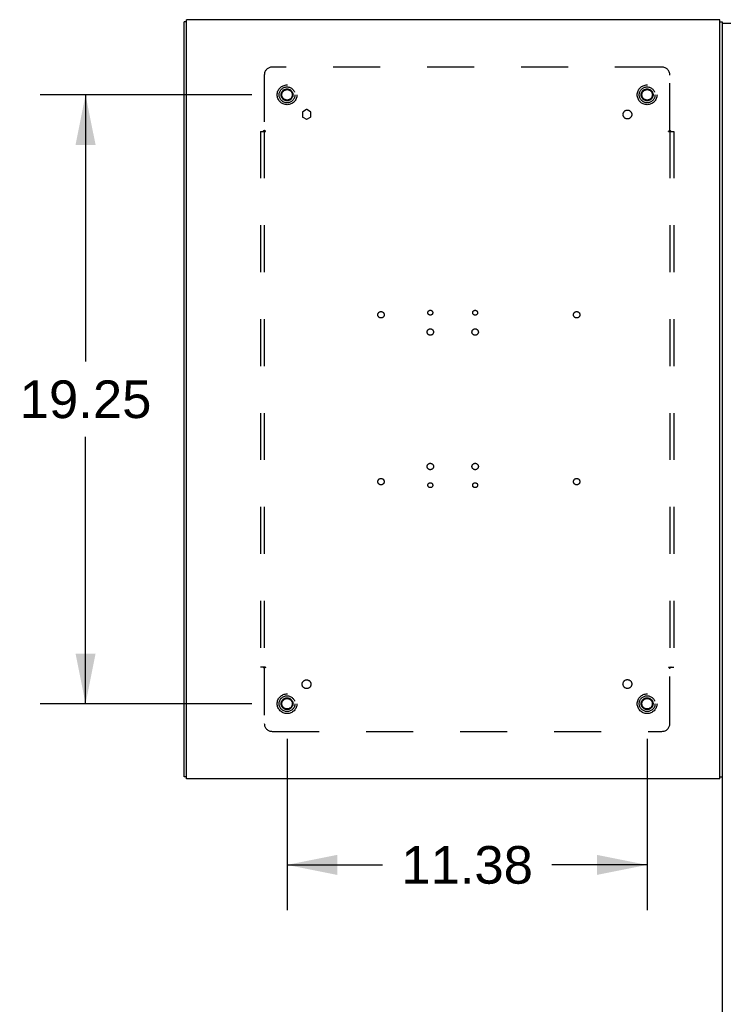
# Model space of a CAD drawing. Header units: inches. Extents: x 0 to 270, y 0 to 175.
# Tile 92 of 95: x 171 to 193, y 88 to 120. Entities that reach past the tile are written whole.
import ezdxf

# ---------------------------------------------------------------- set-up
doc = ezdxf.new("R2010")
doc.units = ezdxf.units.IN
doc.header["$LTSCALE"] = 14.84127
doc.header["$MEASUREMENT"] = 0
doc.linetypes.add('HIDDEN', pattern=[0.2, 0.1, -0.1])
doc.layers.get('0').update_dxf_attribs({"linetype": 'CONTINUOUS'})
for name, color, linetype in [('DEFAULT_2', 8, 'HIDDEN'), ('DIMENSIONS', 7, 'CONTINUOUS'), ('SUBPANELS', 7, 'CONTINUOUS')]:
    doc.layers.add(name, color=color, linetype=linetype)
doc.styles.get("Standard").update_dxf_attribs({"font": 'arial.ttf'})
doc.dimstyles.new('DIMSTYLE_1', dxfattribs={"dimtxt": 1.190476, "dimasz": 1.587302, "dimexe": 0.09, "dimexo": 0.07, "dimgap": 0.0375, "dimtad": 0, "dimtih": 1, "dimtoh": 1, "dimzin": 4, "dimdsep": 46, "dimtxsty": 'Standard', "dimblk": '_FILLED', "dimblk1": '_FILLED', "dimblk2": '_FILLED', "dimcen": 0.09, "dimadec": 3, "dimazin": 1, "dimtfac": 1, "dimtdec": 3, "dimtofl": 0, "dimtmove": 0, "dimatfit": 3, "dimldrblk": '_FILLED', "dimfxl": 0, "dimtolj": 1, "dimtzin": 4, "dimarcsym": 0})

# ---------------------------------------------------------------- blocks, each defined once
blk = doc.blocks.new('_FILLED')
at = {"color": 0, "linetype": 'ByBlock'}
blk.add_solid([(0, 0), (-1, 0.2), (-1, -0.2)], dxfattribs=at)
blk = doc.blocks.new('*D16')
at = {"layer": 'DIMENSIONS', "color": 2, "linetype": 'Continuous'}
for p, q in [((178.196, 117.165), (171.512, 117.165)), ((172.941, 117.165), (172.941, 108.731)), ((172.941, 97.915), (172.941, 106.35)), ((178.196, 97.915), (171.512, 97.915))]:
    blk.add_line(p, q, dxfattribs=at)
at = {"layer": 'DIMENSIONS', "color": 2, "linetype": 'Continuous', "xscale": 1.5873015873, "yscale": 1.5873015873, "zscale": 1.5873015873}
for p, rotation in [((172.941, 117.165), 90), ((172.941, 97.915), 270)]:
    blk.add_blockref('_FILLED', p, dxfattribs=dict(at, rotation=rotation))
at = {"layer": 'DIMENSIONS', "color": 2, "linetype": 'Continuous', "insert": (172.941, 108.136), "char_height": 1.1905, "width": 4.16003, "attachment_point": 2, "line_spacing_factor": 0.9}
blk.add_mtext('19.25', dxfattribs=at)
blk = doc.blocks.new('*D17')
at = {"layer": 'DIMENSIONS', "color": 2, "linetype": 'Continuous'}
for p, q in [((179.307, 96.804), (179.307, 91.391)), ((190.682, 96.804), (190.682, 91.391)), ((179.307, 92.819), (182.319, 92.819)), ((190.682, 92.819), (187.67, 92.819))]:
    blk.add_line(p, q, dxfattribs=at)
at = {"layer": 'DIMENSIONS', "color": 2, "linetype": 'Continuous', "xscale": 1.5873015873, "yscale": 1.5873015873, "zscale": 1.5873015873, "rotation": 180}
blk.add_blockref('_FILLED', (179.307, 92.819), dxfattribs=at)
at = {"layer": 'DIMENSIONS', "color": 2, "linetype": 'Continuous', "xscale": 1.5873015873, "yscale": 1.5873015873, "zscale": 1.5873015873}
blk.add_blockref('_FILLED', (190.682, 92.819), dxfattribs=at)
at = {"layer": 'DIMENSIONS', "color": 2, "linetype": 'Continuous', "insert": (184.994, 93.415), "char_height": 1.1905, "width": 4.16003, "attachment_point": 2, "line_spacing_factor": 0.9}
blk.add_mtext('11.38', dxfattribs=at)

msp = doc.modelspace()

# ---------------------------------------------------------------- linework, layer by layer
at = {"color": 3, "linetype": 'Continuous'}
for p, q in [((176.132, 95.5404), (176.132, 119.5404)), ((192.982, 119.5404), (176.132, 119.5404)), ((192.982, 95.5404), (192.982, 119.5404)), ((176.057, 95.6034), (176.057, 119.4774)), ((193.057, 119.4774), (193.057, 119.413)), ((192.982, 95.5404), (176.132, 95.5404))]:
    msp.add_line(p, q, dxfattribs=at)
at = {"color": 7, "linetype": 'Continuous'}
for p, q in [((176.132, 119.4774), (176.057, 119.4774)), ((192.982, 119.4774), (193.057, 119.4774)), ((209.9723, 119.4154), (193.057, 119.4154)), ((193.057, 119.413), (193.057, 47.6654)), ((176.132, 95.6034), (176.057, 95.6034)), ((192.982, 95.6034), (193.057, 95.6034))]:
    msp.add_line(p, q, dxfattribs=at)
at = {"layer": 'DEFAULT_2', "color": 8, "linetype": 'HIDDEN'}
for centre, radius in [((179.307, 117.1654), 0.3125), ((190.682, 117.1654), 0.3125), ((179.307, 117.1654), 0.1875), ((179.307, 117.1654), 0.165), ((190.682, 117.1654), 0.1875), ((190.682, 117.1654), 0.165), ((179.307, 97.9154), 0.3125), ((179.307, 97.9154), 0.1875), ((179.307, 97.9154), 0.165), ((190.682, 97.9154), 0.3125), ((190.682, 97.9154), 0.1875), ((190.682, 97.9154), 0.165)]:
    msp.add_circle(centre, radius, dxfattribs=at)
at = {"layer": 'SUBPANELS', "color": 8, "linetype": 'HIDDEN'}
for p, q in [((191.151, 118.0404), (178.838, 118.0404)), ((178.588, 117.7904), (178.588, 116.0444)), ((191.401, 116.0444), (191.401, 117.7904)), ((179.7907, 116.613), (179.7907, 116.4803)), ((179.9157, 116.6968), (179.8007, 116.6304)), ((179.8007, 116.4629), (179.9157, 116.3965)), ((180.0507, 116.6304), (179.9357, 116.6968)), ((179.9357, 116.3965), (180.0507, 116.4629)), ((180.0607, 116.4803), (180.0607, 116.613)), ((178.4632, 116.0094), (178.4632, 99.0714)), ((178.4632, 116.0094), (178.6286, 116.0094)), ((178.5882, 116.0094), (178.5882, 99.0714)), ((191.3604, 116.0094), (191.5258, 116.0094)), ((191.4008, 116.0094), (191.4008, 99.0714)), ((191.5258, 116.0094), (191.5258, 99.0714)), ((178.6286, 99.0714), (178.4632, 99.0714)), ((178.588, 99.0363), (178.588, 97.2903)), ((191.3604, 99.0714), (191.5258, 99.0714)), ((191.401, 97.2903), (191.401, 99.0363)), ((178.838, 97.0403), (191.151, 97.0403))]:
    msp.add_line(p, q, dxfattribs=at)
for points in [[(178.5494, 116.0094), (178.5546, 116.0132), (178.5589, 116.0167), (178.5626, 116.0199), (178.5659, 116.023), (178.569, 116.026), (178.5755, 116.0325)], [(178.5755, 116.0325), (178.5794, 116.0363), (178.5835, 116.0402), (178.588, 116.0444)], [(178.6005, 116.0355), (178.5962, 116.0383), (178.592, 116.0412), (178.588, 116.0444)], [(178.6286, 116.0094), (178.6269, 116.0133), (178.6247, 116.0169), (178.622, 116.0203), (178.6189, 116.0233), (178.6158, 116.0258), (178.6124, 116.0282), (178.6087, 116.0306), (178.6005, 116.0355)], [(191.3604, 116.0094), (191.3621, 116.0133), (191.3642, 116.0169), (191.3669, 116.0203), (191.37, 116.0233), (191.3732, 116.0258), (191.3765, 116.0282), (191.3802, 116.0306)], [(191.3802, 116.0306), (191.3884, 116.0355), (191.3928, 116.0383), (191.397, 116.0412), (191.401, 116.0444)], [(191.42, 116.026), (191.4135, 116.0325), (191.4096, 116.0363), (191.4055, 116.0402), (191.401, 116.0444)], [(191.4396, 116.0094), (191.4344, 116.0132), (191.4301, 116.0167), (191.4263, 116.0199), (191.423, 116.023), (191.42, 116.026)], [(178.5494, 99.0714), (178.5546, 99.0675), (178.5589, 99.064), (178.5626, 99.0608), (178.5659, 99.0577), (178.569, 99.0548)], [(178.569, 99.0548), (178.5755, 99.0482), (178.5794, 99.0444), (178.5835, 99.0405), (178.588, 99.0363)], [(178.6087, 99.0502), (178.6005, 99.0452), (178.5962, 99.0425), (178.592, 99.0395), (178.588, 99.0363)], [(178.6286, 99.0714), (178.6269, 99.0675), (178.6247, 99.0639), (178.622, 99.0605), (178.6189, 99.0575), (178.6158, 99.0549), (178.6124, 99.0525), (178.6087, 99.0502)], [(191.3604, 99.0714), (191.3621, 99.0675), (191.3642, 99.0638), (191.3669, 99.0605), (191.37, 99.0575), (191.3732, 99.0549), (191.3765, 99.0525), (191.3802, 99.0502), (191.3884, 99.0452)], [(191.3884, 99.0452), (191.3928, 99.0425), (191.397, 99.0395), (191.401, 99.0363)], [(191.4135, 99.0482), (191.4096, 99.0444), (191.4055, 99.0405), (191.401, 99.0363)], [(191.4396, 99.0714), (191.4344, 99.0675), (191.4301, 99.064), (191.4263, 99.0608), (191.423, 99.0577), (191.42, 99.0548), (191.4135, 99.0482)]]:
    msp.add_lwpolyline(points, dxfattribs=at)
for centre, radius in [((179.307, 117.1654), 0.25), ((190.682, 117.1654), 0.25), ((190.0597, 116.5431), 0.14), ((182.2752, 110.2114), 0.1015), ((183.832, 110.2764), 0.078), ((185.249, 110.2764), 0.078), ((188.4562, 110.2114), 0.1015), ((183.832, 109.6664), 0.1015), ((185.249, 109.6664), 0.1015), ((183.832, 105.4144), 0.1015), ((185.249, 105.4144), 0.1015), ((182.2752, 104.9354), 0.1015), ((188.4562, 104.9354), 0.1015), ((183.832, 104.8234), 0.078), ((185.249, 104.8234), 0.078), ((179.9222, 98.5306), 0.14), ((190.0597, 98.5376), 0.14), ((179.307, 97.9154), 0.25), ((190.682, 97.9154), 0.25)]:
    msp.add_circle(centre, radius, dxfattribs=at)
for centre, radius, start, end in [((178.838, 117.7904), 0.25, 90, 180), ((191.151, 117.7904), 0.25, 0, 90), ((179.8107, 116.613), 0.02, 120, 180), ((179.8107, 116.4803), 0.02, 180, 240), ((179.9257, 116.6794), 0.02, 60, 120), ((180.0407, 116.613), 0.02, 0, 60), ((180.0407, 116.4803), 0.02, 300, 360), ((179.9257, 116.4139), 0.02, 240, 300), ((178.838, 97.2903), 0.25, 180, 270), ((191.151, 97.2903), 0.25, 270, 360)]:
    msp.add_arc(centre, radius, start, end, dxfattribs=at)

# ---------------------------------------------------------------- dimensions: what is measured, and where the dimension line sits
at = {"layer": 'DIMENSIONS', "color": 2, "linetype": 'Continuous'}
dim = msp.add_linear_dim(base=(172.9406, 97.9154), p1=(178.2659, 117.1654), p2=(178.2659, 97.9154), angle=270, dimstyle='DIMSTYLE_1', dxfattribs=at)
dim.commit()
dim.dimension.update_dxf_attribs({"geometry": '*D16', "text_midpoint": (172.9956, 107.5337), "dimtype": 160})
dim = msp.add_linear_dim(base=(190.6819826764, 92.8193650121), p1=(179.3069826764, 96.8742583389), p2=(190.6819826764, 96.8742583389), dimstyle='DIMSTYLE_1', dxfattribs=at)
dim.commit()
dim.dimension.update_dxf_attribs({"geometry": '*D17', "text_midpoint": (185.0428520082, 92.8127296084), "dimtype": 160})

doc.saveas('drawing.dxf')
